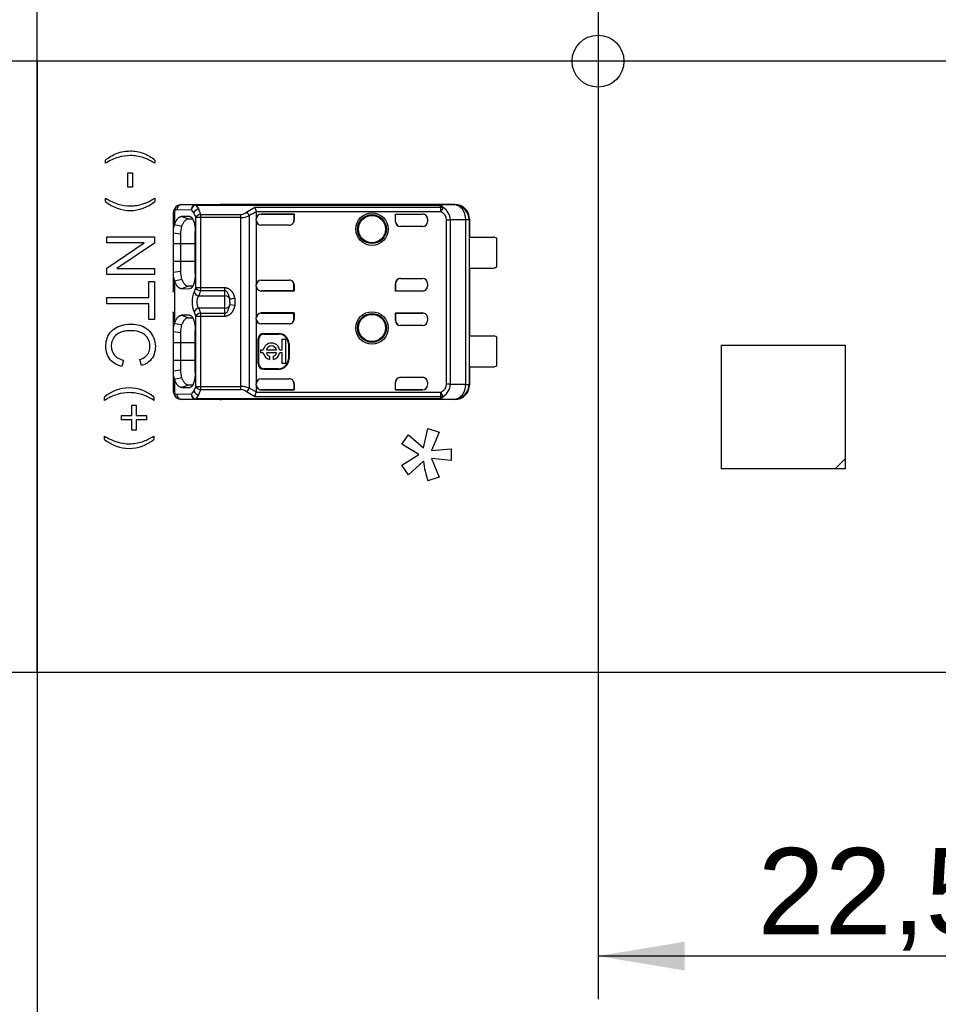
# Model space of a CAD drawing. Header units: millimetres. Extents: x 16 to 406, y 14 to 285.
# Tile 4 of 11: x 49 to 87, y 167 to 206. Entities that reach past the tile are written whole.
import ezdxf
from ezdxf.enums import TextEntityAlignment as Align
from ezdxf.lldxf.tags import DXFTag

# ---------------------------------------------------------------- set-up
doc = ezdxf.new("R2010")
doc.units = ezdxf.units.MM
doc.layers.add('Default', color=7, linetype='Continuous')
doc.layers.add('RECLED_274X50MM_', color=7, linetype='Continuous')
doc.styles.add('SEACAD_Arial', font='arial.ttf')
tags = doc.linetypes.add('CENTER2', pattern=[28.575, 19.05, -3.175, 3.175, -3.175]).pattern_tags.tags
tags[10:11] = [DXFTag(74, 4), DXFTag(75, 0), DXFTag(340, '0'), DXFTag(46, 0.0), DXFTag(50, 0.0), DXFTag(44, 0.0), DXFTag(45, 0.0)]
tags[8:9] = [DXFTag(74, 4), DXFTag(75, 0), DXFTag(340, '0'), DXFTag(46, 0.0), DXFTag(50, 0.0), DXFTag(44, 0.0), DXFTag(45, 0.0)]
tags[6:7] = [DXFTag(74, 4), DXFTag(75, 0), DXFTag(340, '0'), DXFTag(46, 0.0), DXFTag(50, 0.0), DXFTag(44, 0.0), DXFTag(45, 0.0)]
tags[4:5] = [DXFTag(74, 4), DXFTag(75, 0), DXFTag(340, '0'), DXFTag(46, 0.0), DXFTag(50, 0.0), DXFTag(44, 0.0), DXFTag(45, 0.0)]
doc.dimstyles.new('ISO', dxfattribs={"dimtxt": 3.5, "dimasz": 3.5, "dimexe": 1.75, "dimexo": 0, "dimgap": 0.875, "dimtad": 1, "dimtxsty": 'SEACAD_Arial', "dimblk1": '_SE_FILLED', "dimblk2": '_SE_FILLED', "dimsah": 1, "dimcen": 1.75, "dimadec": 0, "dimazin": 0, "dimtfac": 0.5, "dimtdec": 3, "dimtmove": 0, "dimatfit": 3, "dimfxl": 1, "dimarcsym": 0})

# ---------------------------------------------------------------- blocks, each defined once
blk = doc.blocks.new('SEANNOT_GROUP14')
at = {"layer": 'Default', "color": 7, "linetype": 'CENTER2'}
for p, q in [((72.887, 211.764), (72.887, 197.764)), ((79.887, 204.764), (65.887, 204.764))]:
    blk.add_line(p, q, dxfattribs=at)
blk = doc.blocks.new('SEANNOT_GROUP15')
at = {"layer": 'Default', "color": 7, "linetype": 'CENTER2'}
blk.add_line((337.277, 204.764), (37.919, 204.764), dxfattribs=at)
blk = doc.blocks.new('SE')
at = {"layer": 'RECLED_274X50MM_', "color": 7, "linetype": 'Continuous'}
for p, q in [((50.187, 180.014), (50.187, 229.514)), ((52.949, 200.628), (52.949, 200.762)), ((54.949, 200.762), (54.949, 200.628)), ((53.856, 199.663), (53.856, 200.239)), ((53.856, 200.239), (54.045, 200.239)), ((54.045, 200.239), (54.045, 199.663)), ((54.045, 199.663), (53.856, 199.663)), ((52.949, 199.084), (52.949, 199.218)), ((54.949, 199.218), (54.949, 199.084)), ((56.611, 198.94), (56.029, 198.954)), ((57.637, 198.954), (56.029, 198.954)), ((56.611, 198.94), (66.399, 198.94)), ((56.611, 198.94), (56.611, 198.935)), ((56.611, 198.936), (56.718, 198.779)), ((66.399, 198.935), (56.611, 198.935)), ((57.63, 198.954), (57.637, 198.954)), ((67.087, 198.964), (57.637, 198.964)), ((57.637, 198.964), (57.637, 198.954)), ((67.07, 198.947), (66.399, 198.94)), ((66.399, 198.935), (66.399, 198.94)), ((67.07, 198.947), (67.087, 198.964)), ((55.687, 198.558), (55.687, 197.804)), ((55.747, 198.714), (55.747, 198.158)), ((55.841, 198.754), (56.423, 198.74)), ((56.422, 198.74), (56.529, 198.613)), ((56.529, 198.613), (56.603, 198.43)), ((56.717, 198.781), (56.791, 198.555)), ((56.791, 198.555), (58.431, 198.555)), ((56.791, 198.555), (56.791, 198.43)), ((58.431, 198.43), (58.431, 198.555)), ((58.658, 198.65), (58.99, 198.849)), ((58.99, 198.849), (66.527, 198.849)), ((66.527, 198.67), (59.052, 198.67)), ((59.054, 198.652), (59.054, 198.369)), ((60.587, 198.569), (59.254, 198.569)), ((59.254, 198.569), (59.254, 198.568)), ((59.254, 198.568), (60.58, 198.568)), ((60.58, 198.568), (60.587, 198.569)), ((60.58, 198.568), (60.58, 198.317)), ((60.587, 198.569), (60.587, 198.324)), ((64.687, 198.264), (64.687, 198.569)), ((64.687, 198.569), (65.787, 198.569)), ((64.694, 198.568), (64.687, 198.569)), ((64.694, 198.264), (64.694, 198.568)), ((64.694, 198.568), (65.787, 198.568)), ((65.787, 198.568), (65.787, 198.569)), ((66.527, 198.67), (66.527, 198.849)), ((66.608, 198.825), (66.613, 198.835)), ((55.747, 198.156), (56.028, 198.084)), ((56.032, 198.477), (56.314, 198.377)), ((56.36, 198.474), (56.032, 198.477)), ((56.314, 198.377), (56.473, 198.375)), ((56.603, 195.598), (56.603, 198.43)), ((56.791, 198.43), (56.603, 198.43)), ((58.431, 198.43), (56.791, 198.43)), ((56.791, 198.43), (56.791, 195.598)), ((58.431, 191.598), (58.431, 198.43)), ((58.771, 198.507), (58.771, 191.521)), ((59.054, 198.324), (59.054, 198.369)), ((59.054, 198.324), (59.054, 195.704)), ((60.387, 198.124), (59.254, 198.124)), ((60.58, 198.317), (60.587, 198.324)), ((64.687, 198.264), (64.694, 198.264)), ((65.987, 198.369), (65.987, 198.264)), ((66.755, 191.687), (66.755, 198.341)), ((67.53, 198.346), (66.908, 198.342)), ((66.908, 198.341), (66.908, 191.687)), ((67.67, 198.347), (67.53, 198.347)), ((67.53, 191.681), (67.53, 198.347)), ((67.67, 198.347), (67.672, 198.349)), ((67.67, 198.347), (67.67, 191.68)), ((67.687, 198.364), (67.672, 198.364)), ((67.672, 198.364), (67.672, 198.349)), ((67.687, 198.364), (67.687, 197.639)), ((55.986, 197.765), (55.687, 197.805)), ((55.687, 197.805), (55.687, 197.364)), ((55.986, 197.765), (55.986, 197.364)), ((56.582, 196.165), (56.582, 197.865)), ((65.787, 198.064), (64.887, 198.064)), ((52.998, 197.407), (52.998, 197.654)), ((52.998, 197.654), (54.935, 197.654)), ((52.998, 196.389), (54.519, 197.407)), ((54.519, 197.407), (52.998, 197.407)), ((54.935, 197.389), (53.414, 196.371)), ((54.935, 197.654), (54.935, 197.389)), ((55.986, 197.364), (55.687, 197.364)), ((55.687, 197.364), (55.687, 196.664)), ((56.582, 197.364), (55.986, 197.364)), ((55.986, 197.364), (55.986, 196.664)), ((67.685, 196.389), (67.685, 197.639)), ((67.685, 197.639), (68.637, 197.639)), ((68.787, 196.439), (68.787, 197.589)), ((55.687, 196.664), (55.687, 196.223)), ((55.687, 196.664), (55.986, 196.664)), ((55.986, 196.664), (55.986, 196.263)), ((55.986, 196.664), (56.582, 196.664)), ((52.998, 196.124), (52.998, 196.389)), ((53.414, 196.371), (54.935, 196.371)), ((54.935, 196.371), (54.935, 196.124)), ((55.687, 196.223), (55.986, 196.263)), ((55.687, 196.224), (55.687, 195.435)), ((67.685, 196.389), (68.637, 196.389)), ((67.687, 196.389), (67.687, 193.639)), ((54.935, 196.124), (52.998, 196.124)), ((54.705, 195.202), (54.705, 195.842)), ((54.705, 195.842), (54.935, 195.842)), ((54.935, 195.842), (54.935, 194.305)), ((55.747, 195.873), (56.028, 195.944)), ((55.747, 195.87), (55.747, 194.158)), ((59.254, 195.904), (60.387, 195.904)), ((64.687, 195.458), (64.687, 195.764)), ((64.694, 195.764), (64.687, 195.764)), ((64.694, 195.764), (64.694, 195.46)), ((64.887, 195.964), (65.787, 195.964)), ((65.987, 195.764), (65.987, 195.658)), ((55.687, 195.408), (55.687, 195.435)), ((56.314, 195.651), (56.031, 195.551)), ((56.031, 195.551), (56.36, 195.554)), ((56.474, 195.652), (56.314, 195.651)), ((56.603, 195.598), (56.535, 195.425)), ((56.603, 195.598), (56.791, 195.598)), ((56.791, 195.473), (56.723, 195.26)), ((56.791, 195.598), (57.787, 195.598)), ((56.791, 195.598), (56.791, 195.472)), ((57.787, 195.472), (56.791, 195.472)), ((57.787, 195.472), (57.787, 195.598)), ((57.787, 195.26), (57.787, 195.472)), ((59.054, 195.658), (59.054, 195.704)), ((59.054, 195.658), (59.054, 194.369)), ((59.254, 195.46), (59.254, 195.458)), ((60.58, 195.46), (59.254, 195.46)), ((60.587, 195.458), (59.254, 195.458)), ((60.58, 195.46), (60.58, 195.711)), ((60.58, 195.711), (60.587, 195.704)), ((60.58, 195.46), (60.587, 195.458)), ((60.587, 195.704), (60.587, 195.458)), ((64.694, 195.46), (64.687, 195.458)), ((65.787, 195.458), (64.687, 195.458)), ((64.694, 195.46), (65.787, 195.46)), ((65.787, 195.458), (65.787, 195.46)), ((52.998, 194.945), (52.998, 195.202)), ((52.998, 195.202), (54.705, 195.202)), ((54.705, 194.945), (52.998, 194.945)), ((54.705, 194.305), (54.705, 194.945)), ((56.723, 195.26), (57.787, 195.26)), ((57.787, 194.767), (57.787, 195.26)), ((57.987, 195.002), (57.984, 195.126)), ((57.986, 194.985), (57.987, 194.902)), ((57.987, 194.985), (57.987, 195.002)), ((58.18, 195.156), (58.18, 194.872)), ((55.687, 194.593), (55.688, 194.62)), ((55.687, 194.593), (55.687, 193.804)), ((56.535, 194.603), (56.603, 194.43)), ((56.723, 194.768), (56.791, 194.555)), ((57.787, 194.767), (56.723, 194.767)), ((56.791, 194.555), (56.791, 194.43)), ((56.791, 194.555), (57.787, 194.555)), ((57.787, 194.555), (57.787, 194.767)), ((57.787, 194.43), (57.787, 194.555)), ((57.916, 194.679), (57.984, 194.902)), ((58.18, 194.872), (57.984, 194.902)), ((60.587, 194.569), (59.254, 194.569)), ((59.254, 194.569), (59.254, 194.568)), ((59.254, 194.568), (60.58, 194.568)), ((60.58, 194.568), (60.587, 194.569)), ((60.58, 194.317), (60.58, 194.568)), ((60.587, 194.569), (60.587, 194.324)), ((64.687, 194.264), (64.687, 194.569)), ((64.687, 194.569), (65.787, 194.569)), ((64.694, 194.568), (64.687, 194.569)), ((64.694, 194.568), (64.694, 194.264)), ((64.694, 194.568), (65.787, 194.568)), ((65.787, 194.568), (65.787, 194.569)), ((54.935, 194.305), (54.705, 194.305)), ((55.747, 194.156), (56.028, 194.084)), ((56.032, 194.477), (56.314, 194.377)), ((56.36, 194.474), (56.032, 194.477)), ((56.314, 194.377), (56.473, 194.375)), ((56.603, 191.598), (56.603, 194.43)), ((56.791, 194.43), (56.603, 194.43)), ((57.787, 194.43), (56.791, 194.43)), ((56.791, 194.43), (56.791, 191.598)), ((59.054, 194.324), (59.054, 194.369)), ((59.054, 194.324), (59.054, 191.704)), ((60.58, 194.317), (60.587, 194.324)), ((64.687, 194.264), (64.694, 194.264)), ((65.987, 194.369), (65.987, 194.264)), ((55.986, 193.765), (55.687, 193.805)), ((55.687, 193.805), (55.687, 193.364)), ((55.986, 193.765), (55.986, 193.364)), ((56.582, 192.165), (56.582, 193.865)), ((60.387, 194.124), (59.254, 194.124)), ((59.354, 193.74), (59.954, 193.74)), ((59.354, 193.74), (59.354, 193.714)), ((59.954, 193.714), (59.954, 193.74)), ((65.787, 194.064), (64.887, 194.064)), ((55.986, 193.364), (55.687, 193.364)), ((55.687, 193.364), (55.687, 192.664)), ((56.582, 193.364), (55.986, 193.364)), ((55.986, 193.364), (55.986, 192.664)), ((59.127, 192.514), (59.127, 193.514)), ((59.154, 193.514), (59.127, 193.514)), ((59.154, 192.514), (59.154, 193.514)), ((59.354, 193.714), (59.954, 193.714)), ((60.102, 193.082), (60.102, 193.51)), ((60.102, 193.51), (60.235, 193.51)), ((60.235, 193.51), (60.235, 192.522)), ((67.685, 192.389), (67.685, 193.639)), ((67.685, 193.639), (68.637, 193.639)), ((68.787, 192.439), (68.787, 193.589)), ((59.235, 192.95), (59.235, 193.082)), ((59.235, 193.082), (59.338, 193.082)), ((59.338, 192.95), (59.235, 192.95)), ((59.462, 193.082), (59.875, 193.082)), ((59.875, 192.95), (59.462, 192.95)), ((60, 193.082), (60.102, 193.082)), ((60.102, 192.95), (60, 192.95)), ((60.102, 192.522), (60.102, 192.95)), ((60.38, 193.314), (60.354, 193.314)), ((60.354, 193.314), (60.354, 192.714)), ((60.38, 193.314), (60.38, 192.714)), ((77.887, 193.264), (82.887, 193.264)), ((77.887, 188.264), (77.887, 193.264)), ((82.887, 193.264), (82.887, 188.664)), ((53.678, 192.662), (53.612, 192.405)), ((54.403, 192.437), (54.344, 192.688)), ((55.687, 192.664), (55.986, 192.664)), ((55.687, 192.664), (55.687, 192.223)), ((55.986, 192.664), (55.986, 192.263)), ((55.986, 192.664), (56.582, 192.664)), ((59.586, 192.816), (59.586, 192.689)), ((59.752, 192.689), (59.752, 192.816)), ((60.354, 192.714), (60.38, 192.714)), ((55.687, 192.223), (55.986, 192.263)), ((55.687, 192.224), (55.687, 191.47)), ((59.127, 192.514), (59.154, 192.514)), ((59.954, 192.314), (59.354, 192.314)), ((59.354, 192.314), (59.354, 192.287)), ((59.954, 192.287), (59.354, 192.287)), ((59.954, 192.287), (59.954, 192.314)), ((60.235, 192.522), (60.102, 192.522)), ((67.685, 192.389), (68.637, 192.389)), ((67.687, 192.389), (67.687, 191.664)), ((56.028, 191.944), (55.747, 191.873)), ((55.747, 191.87), (55.747, 191.314)), ((59.254, 191.904), (60.387, 191.904)), ((64.687, 191.458), (64.687, 191.764)), ((64.694, 191.764), (64.687, 191.764)), ((64.694, 191.46), (64.694, 191.764)), ((64.887, 191.964), (65.787, 191.964)), ((65.987, 191.764), (65.987, 191.658)), ((56.314, 191.651), (56.031, 191.551)), ((56.031, 191.551), (56.36, 191.554)), ((56.474, 191.652), (56.314, 191.651)), ((56.529, 191.414), (56.422, 191.287)), ((56.603, 191.598), (56.529, 191.414)), ((56.603, 191.598), (56.791, 191.598)), ((56.791, 191.473), (56.717, 191.247)), ((56.791, 191.598), (58.431, 191.598)), ((56.791, 191.598), (56.791, 191.472)), ((56.791, 191.472), (58.431, 191.472)), ((58.431, 191.472), (58.431, 191.598)), ((58.994, 191.178), (58.658, 191.379)), ((59.054, 191.376), (58.771, 191.521)), ((59.054, 191.376), (59.052, 191.358)), ((59.052, 191.358), (66.527, 191.358)), ((59.054, 191.658), (59.054, 191.704)), ((59.054, 191.658), (59.054, 191.376)), ((59.254, 191.46), (60.58, 191.46)), ((59.254, 191.46), (59.254, 191.458)), ((60.587, 191.458), (59.254, 191.458)), ((60.58, 191.712), (60.58, 191.46)), ((60.58, 191.712), (60.587, 191.704)), ((60.58, 191.46), (60.587, 191.458)), ((60.587, 191.704), (60.587, 191.458)), ((64.694, 191.46), (64.687, 191.458)), ((65.787, 191.458), (64.687, 191.458)), ((64.694, 191.46), (65.787, 191.46)), ((65.787, 191.458), (65.787, 191.46)), ((66.527, 191.178), (66.527, 191.358)), ((66.613, 191.193), (66.527, 191.358)), ((66.908, 191.686), (67.53, 191.681)), ((67.53, 191.68), (67.67, 191.68)), ((67.672, 191.679), (67.67, 191.68)), ((67.672, 191.679), (67.672, 191.664)), ((67.672, 191.664), (67.687, 191.664)), ((52.91, 191.032), (52.91, 191.166)), ((54.91, 191.166), (54.91, 191.032)), ((56.423, 191.287), (55.841, 191.274)), ((56.029, 191.074), (56.611, 191.087)), ((56.029, 191.074), (57.637, 191.074)), ((56.718, 191.249), (56.611, 191.092)), ((56.611, 191.093), (56.611, 191.087)), ((66.403, 191.093), (56.611, 191.093)), ((66.399, 191.087), (56.611, 191.087)), ((57.637, 191.074), (57.63, 191.074)), ((57.637, 191.074), (57.637, 191.064)), ((67.087, 191.064), (57.637, 191.064)), ((66.527, 191.178), (58.994, 191.178)), ((66.399, 191.087), (66.399, 191.093)), ((66.399, 191.087), (67.07, 191.081)), ((67.087, 191.064), (67.07, 191.081)), ((54.02, 190.425), (54.02, 190.843)), ((54.02, 190.843), (54.195, 190.843)), ((54.195, 190.843), (54.195, 190.425)), ((53.602, 190.246), (53.602, 190.425)), ((53.602, 190.425), (54.02, 190.425)), ((54.02, 190.246), (53.602, 190.246)), ((54.02, 189.829), (54.02, 190.246)), ((54.195, 190.425), (54.613, 190.425)), ((54.613, 190.246), (54.195, 190.246)), ((54.195, 190.246), (54.195, 189.829)), ((54.613, 190.425), (54.613, 190.246)), ((54.195, 189.829), (54.02, 189.829)), ((65.819, 189.106), (65.998, 189.892)), ((65.998, 189.892), (66.452, 189.745)), ((52.91, 189.452), (52.91, 189.586)), ((54.91, 189.586), (54.91, 189.452)), ((64.941, 189.259), (65.214, 189.638)), ((65.213, 189.637), (65.82, 189.107)), ((66.451, 189.745), (66.144, 189.001)), ((65.629, 188.843), (64.94, 189.258)), ((66.143, 189.001), (66.941, 189.069)), ((66.941, 189.068), (66.941, 188.601)), ((64.941, 188.404), (65.628, 188.842)), ((65.82, 188.568), (65.213, 188.016)), ((66.941, 188.6), (66.145, 188.677)), ((66.145, 188.676), (66.452, 187.917)), ((82.887, 188.664), (82.487, 188.264)), ((82.887, 188.664), (82.887, 188.264)), ((65.214, 188.015), (64.941, 188.403)), ((82.487, 188.264), (77.887, 188.264)), ((82.887, 188.264), (82.487, 188.264)), ((66.452, 187.917), (65.998, 187.767)), ((323.987, 180.014), (50.187, 180.014))]:
    blk.add_line(p, q, dxfattribs=at)
for centre, radius in [((72.887, 204.764), 1.05), ((63.737, 197.964), 0.657), ((63.737, 197.964), 0.586), ((63.737, 197.964), 0.552), ((63.737, 197.964), 0.55), ((63.737, 193.964), 0.657), ((63.737, 193.964), 0.586), ((63.737, 193.964), 0.552), ((63.737, 193.964), 0.55)]:
    blk.add_circle(centre, radius, dxfattribs=at)
for centre, radius, start, end in [((53.949, 200.272), 1.553, 229.9053, 310.0947), ((56.031, 198.621), 0.334, 89.1865, 133.9556), ((56.036, 198.759), 0.195, 92.0087, 181.5161), ((56.63, 198.729), 0.207, 95.1634, 176.886), ((67.07, 198.347), 0.6, 0.0044, 89.9972), ((56.075, 198.586), 0.389, 138.7256, 185.5499), ((55.913, 198.737), 0.167, 132.1309, 188.1826), ((56.77, 198.532), 0.254, 101.8825, 161.2489), ((56.82, 198.308), 0.249, 96.7449, 150.7545), ((58.411, 198.922), 0.368, 273.146, 312.1839), ((59.539, 197.354), 1.386, 110.5133, 123.6746), ((58.628, 198.623), 0.427, 6.3282, 31.9727), ((66.535, 198.636), 0.213, 68.684, 92.1305), ((68.427, 197.782), 2.098, 150.1716, 154.9417), ((66.365, 198.315), 0.39, 3.7903, 65.5152), ((66.316, 198.322), 0.593, 1.8615, 59.9189), ((56.437, 197.858), 0.753, 156.4762, 184.0959), ((58.421, 199.259), 0.829, 270.6971, 294.9694), ((65.787, 198.264), 0.2, 270, 0), ((66.79, 214.163), 15.822, 269.8734, 270.4283), ((57.129, 197.775), 1.143, 164.232, 180.5091), ((68.637, 197.389), 0.25, 53.1301, 90), ((56.438, 196.171), 0.754, 175.9429, 203.5178), ((56.979, 196.233), 0.994, 178.2676, 197.0336), ((68.637, 196.639), 0.25, 270, 306.8699), ((65.787, 195.764), 0.2, 0, 90), ((57.559, 195.014), 1.103, 158.1482, 201.8519), ((56.776, 195.511), 0.256, 199.6387, 258.0335), ((56.82, 195.72), 0.249, 209.2525, 263.2419), ((58.943, 189.463), 5.744, 97.6278, 99.6123), ((56.776, 194.517), 0.256, 101.966, 160.3614), ((56.82, 194.308), 0.249, 96.7563, 150.7508), ((56.438, 193.858), 0.753, 156.4965, 184.0897), ((65.787, 194.264), 0.2, 270, 0), ((57.129, 193.775), 1.143, 164.2319, 180.5087), ((59.354, 193.514), 0.226, 90, 180), ((59.954, 193.314), 0.426, 0, 90), ((59.354, 193.514), 0.2, 90, 180), ((59.669, 193.016), 0.337, 11.3273, 168.6727), ((59.954, 193.314), 0.4, 0, 90), ((68.637, 193.389), 0.25, 53.1301, 90), ((59.669, 193.016), 0.337, 191.3273, 255.7958), ((59.669, 193.016), 0.217, 17.7847, 162.2153), ((59.669, 193.016), 0.217, 197.7847, 247.568), ((59.669, 193.016), 0.337, 284.2042, 348.6727), ((59.669, 193.016), 0.217, 292.432, 342.2153), ((59.954, 192.714), 0.4, 270, 0), ((59.954, 192.714), 0.426, 270, 0), ((56.44, 192.171), 0.755, 175.9562, 203.5038), ((56.98, 192.233), 0.995, 178.278, 197.0155), ((59.354, 192.514), 0.226, 180, 270), ((59.354, 192.514), 0.2, 180, 270), ((68.637, 192.639), 0.25, 270, 306.8699), ((65.787, 191.764), 0.2, 0, 90), ((53.91, 189.98), 1.552, 49.8737, 130.1263), ((56.077, 191.443), 0.391, 174.661, 225.2491), ((56.779, 191.507), 0.266, 200.2713, 256.613), ((56.82, 191.72), 0.249, 209.2436, 263.2579), ((58.42, 190.767), 0.832, 65.069, 89.2656), ((58.412, 191.107), 0.366, 47.8736, 87.0003), ((58.396, 191.703), 0.417, 308.8785, 334.1068), ((58.225, 191.526), 0.844, 335.6621, 348.4704), ((66.366, 191.712), 0.39, 294.4383, 356.2585), ((66.327, 191.698), 0.581, 299.457, 358.8399), ((66.79, 175.906), 15.781, 89.5705, 90.1268), ((67.07, 191.681), 0.6, 270.004, 359.9956), ((55.913, 191.29), 0.168, 171.8708, 227.8742), ((56.031, 191.407), 0.334, 226.0973, 270.7932), ((56.036, 191.268), 0.195, 178.4846, 267.9947), ((56.63, 191.299), 0.207, 183.114, 264.8372), ((66.536, 191.392), 0.213, 267.5509, 291.0364), ((53.91, 190.64), 1.553, 229.9053, 310.0947), ((69.624, 188.993), 3.828, 186.357, 198.6754)]:
    blk.add_arc(centre, radius, start, end, dxfattribs=at)
for centre, major_axis, ratio, start_param, end_param in [((56.611, 198.74), (-0.005, -0.2), 0.939661, 3.166998, 4.734916), ((57.637, 198.364), (0, -0.6), 0.999962, 3.141593, 3.321418), ((67.07, 198.347), (0.006, -0.6), 0.766027, 1.562157, 3.128038), ((67.087, 198.364), (-0.424, -0.424), 0.999924, 2.356207, 3.926956), ((55.839, 197.854), (0, -0.9), 0.34204, 3.132956, 3.443003), ((59.254, 198.369), (0, -0.2), 0.999994, 3.141593, 4.712389), ((59.254, 198.368), (0, -0.2), 0.999994, 3.141593, 4.712389), ((65.787, 198.369), (0, -0.2), 0.999994, 1.570796, 3.141593), ((65.787, 198.368), (0, -0.2), 0.999994, 1.57081, 3.141593), ((59.254, 198.324), (0, -0.2), 0.999848, 4.712389, 6.283185), ((60.387, 198.324), (-0.141, -0.141), 0.999695, 0.785246, 2.356347), ((60.38, 198.317), (-0.141, -0.141), 0.999695, 1.570796, 2.356347), ((64.887, 198.264), (0.2, 0), 0.999848, 3.141593, 4.712389), ((64.894, 198.264), (0.2, 0), 0.999848, 3.141593, 4.712389), ((59.254, 195.704), (0, 0.2), 0.999848, 0, 1.570796), ((60.387, 195.704), (-0.141, 0.141), 0.999695, 3.926838, 5.497939), ((60.38, 195.711), (-0.141, 0.141), 0.999695, 3.926838, 4.712389), ((64.887, 195.764), (0.2, 0), 0.999848, 1.570796, 3.141593), ((64.894, 195.764), (0.2, 0), 0.999848, 1.570796, 3.141593), ((59.254, 195.66), (0, 0.2), 0.999994, 1.570796, 3.141593), ((59.254, 195.658), (0, 0.2), 0.999994, 1.570796, 3.141593), ((65.787, 195.66), (0, 0.2), 0.999994, 3.141593, 4.712389), ((65.787, 195.658), (0, 0.2), 0.999994, 3.141593, 4.712389), ((57.787, 195.096), (-0.2, 0), 0.821429, 3.324108, 4.712389), ((57.787, 194.932), (0.2, 0), 0.821429, 4.712389, 6.100671), ((59.254, 194.369), (0, -0.2), 0.999994, 3.141593, 4.712389), ((59.254, 194.368), (0, -0.2), 0.999994, 3.141593, 4.712389), ((65.787, 194.369), (0, -0.2), 0.999994, 1.570796, 3.141593), ((65.787, 194.368), (0, -0.2), 0.999994, 1.570796, 3.141593), ((59.254, 194.324), (0, -0.2), 0.999848, 4.712389, 6.283185), ((60.387, 194.324), (-0.141, -0.141), 0.999695, 0.785246, 2.356347), ((60.38, 194.317), (-0.141, -0.141), 0.999695, 1.570796, 2.356347), ((64.887, 194.264), (0.2, 0), 0.999848, 3.141593, 4.712389), ((64.894, 194.264), (0.2, 0), 0.999848, 3.141593, 4.712389), ((59.254, 191.704), (0, 0.2), 0.999848, 0, 1.570796), ((60.387, 191.704), (-0.141, 0.141), 0.999695, 3.926839, 5.497939), ((60.38, 191.711), (-0.141, 0.141), 0.999695, 3.932239, 4.712389), ((64.887, 191.764), (0.2, 0), 0.999848, 1.570796, 3.141593), ((64.894, 191.764), (0.2, 0), 0.999848, 1.570796, 3.141593), ((59.254, 191.66), (0, 0.2), 0.999994, 1.570796, 3.141593), ((59.254, 191.658), (0, 0.2), 0.999994, 1.570796, 3.141593), ((65.787, 191.66), (0, 0.2), 0.999994, 3.141593, 4.712375), ((65.787, 191.658), (0, 0.2), 0.999994, 3.141593, 4.712389), ((67.07, 191.68), (-0.006, -0.6), 0.766027, 0.013567, 1.579437), ((67.087, 191.664), (-0.424, 0.424), 0.999924, 2.35623, 3.926978), ((55.84, 192.175), (0.001, 0.902), 0.342128, 2.840923, 3.150345), ((56.611, 191.287), (0.005, -0.2), 0.939661, 4.689874, 6.25773), ((57.637, 191.664), (0, -0.6), 0.999962, 6.103357, 6.283185)]:
    blk.add_ellipse(centre, major_axis=major_axis, ratio=ratio, start_param=start_param, end_param=end_param, dxfattribs=at)
for points, degree, knots in [([(52.949, 200.762), (53.09, 200.876), (53.248, 200.97), (53.587, 201.096), (53.768, 201.128), (54.13, 201.129), (54.311, 201.096), (54.651, 200.97), (54.809, 200.877), (54.949, 200.762)], 3, [0, 0, 0, 0, 0.25, 0.25, 0.5, 0.5, 0.75, 0.75, 1, 1, 1, 1]), ([(54.949, 200.628), (54.84, 200.692), (54.715, 200.761), (54.606, 200.813), (54.428, 200.879), (54.219, 200.926), (53.88, 200.955), (53.456, 200.892), (53.118, 200.734), (52.949, 200.628)], 3, [0, 0, 0, 0, 0.125, 0.1875, 0.25, 0.375, 0.5, 0.75, 1, 1, 1, 1]), ([(52.949, 199.218), (53.118, 199.112), (53.456, 198.954), (53.879, 198.891), (54.219, 198.921), (54.427, 198.97), (54.606, 199.034), (54.714, 199.084), (54.84, 199.154), (54.949, 199.218)], 3, [0, 0, 0, 0, 0.25, 0.5, 0.625, 0.75, 0.8125, 0.875, 1, 1, 1, 1]), ([(66.399, 198.94), (66.414, 198.94), (66.442, 198.939), (66.48, 198.934), (66.513, 198.926), (66.549, 198.911), (66.584, 198.884), (66.602, 198.853), (66.613, 198.835)], 3, [0, 0, 0, 0, 0.122213, 0.238697, 0.352336, 0.466228, 0.688748, 1, 1, 1, 1]), ([(66.527, 198.849), (66.525, 198.861), (66.521, 198.881), (66.504, 198.904), (66.479, 198.92), (66.444, 198.931), (66.414, 198.934), (66.399, 198.935)], 3, [0, 0, 0, 0, 0.264912, 0.488067, 0.676456, 0.841557, 1, 1, 1, 1]), ([(55.747, 198.714), (55.739, 198.707), (55.723, 198.693), (55.706, 198.667), (55.695, 198.635), (55.688, 198.6), (55.687, 198.572), (55.687, 198.558)], 3, [0, 0, 0, 0, 0.206395, 0.408543, 0.607471, 0.804252, 1, 1, 1, 1]), ([(56.314, 198.376), (56.3, 198.376), (56.273, 198.374), (56.234, 198.359), (56.197, 198.335), (56.149, 198.291), (56.092, 198.216), (56.05, 198.128), (56.029, 198.086)], 3, [0, 0, 0, 0, 0.131621, 0.259651, 0.384099, 0.504973, 0.752584, 1, 1, 1, 1]), ([(56.36, 198.475), (56.453, 198.467), (56.517, 198.292), (56.581, 198.118), (56.583, 197.865)], 2, [0, 0, 0, 0.5, 0.5, 1, 1, 1]), ([(56.582, 196.165), (56.582, 195.918), (56.518, 195.737), (56.454, 195.554), (56.36, 195.554)], 2, [0, 0, 0, 0.5, 0.5, 1, 1, 1]), ([(56.029, 195.942), (56.039, 195.921), (56.06, 195.876), (56.094, 195.817), (56.132, 195.762), (56.173, 195.715), (56.217, 195.68), (56.264, 195.655), (56.297, 195.652), (56.314, 195.652)], 3, [0, 0, 0, 0, 0.119189, 0.246257, 0.381214, 0.524065, 0.674813, 0.833459, 1, 1, 1, 1]), ([(57.787, 195.598), (57.935, 195.585), (58.041, 195.464), (58.091, 195.407), (58.127, 195.327), (58.163, 195.25), (58.18, 195.156)], 2, [0, 0, 0, 0.5, 0.5, 0.75, 0.75, 1, 1, 1]), ([(57.984, 195.126), (57.98, 195.15), (57.973, 195.2), (57.95, 195.273), (57.923, 195.338), (57.893, 195.394), (57.86, 195.434), (57.825, 195.462), (57.799, 195.469), (57.787, 195.472)], 3, [0, 0, 0, 0, 0.180622, 0.363866, 0.549849, 0.69593, 0.816556, 0.915955, 1, 1, 1, 1]), ([(56.723, 195.26), (56.714, 195.25), (56.697, 195.229), (56.677, 195.189), (56.661, 195.144), (56.651, 195.095), (56.646, 195.043), (56.646, 194.99), (56.651, 194.937), (56.661, 194.887), (56.677, 194.841), (56.697, 194.799), (56.714, 194.778), (56.723, 194.767)], 3, [0, 0, 0, 0, 0.095482, 0.187791, 0.277611, 0.365684, 0.452798, 0.539767, 0.627407, 0.716518, 0.80786, 0.90214, 1, 1, 1, 1]), ([(58.18, 194.872), (58.144, 194.683), (58.039, 194.562), (57.989, 194.505), (57.924, 194.47), (57.861, 194.436), (57.787, 194.43)], 2, [0, 0, 0, 0.5, 0.5, 0.75, 0.75, 1, 1, 1]), ([(57.787, 194.555), (57.795, 194.556), (57.81, 194.558), (57.833, 194.57), (57.859, 194.591), (57.888, 194.627), (57.905, 194.66), (57.916, 194.679)], 3, [0, 0, 0, 0, 0.116292, 0.245911, 0.39736, 0.643352, 1, 1, 1, 1]), ([(56.314, 194.376), (56.3, 194.376), (56.273, 194.374), (56.234, 194.359), (56.197, 194.335), (56.149, 194.291), (56.092, 194.216), (56.05, 194.128), (56.029, 194.086)], 3, [0, 0, 0, 0, 0.131621, 0.259651, 0.384099, 0.504973, 0.752584, 1, 1, 1, 1]), ([(56.36, 194.475), (56.453, 194.467), (56.517, 194.292), (56.581, 194.118), (56.583, 193.865)], 2, [0, 0, 0, 0.5, 0.5, 1, 1, 1]), ([(53.612, 192.405), (53.373, 192.466), (53.109, 192.641), (52.953, 193.057), (52.971, 193.438), (53.06, 193.704), (53.355, 194.021), (53.945, 194.164), (54.584, 194.054), (55.009, 193.499), (54.961, 192.772), (54.631, 192.503), (54.403, 192.437)], 3, [0, 0, 0, 0, 0.125, 0.1875, 0.25, 0.3125, 0.375, 0.5, 0.625, 0.75, 0.875, 1, 1, 1, 1]), ([(54.344, 192.688), (54.547, 192.753), (54.784, 192.963), (54.723, 193.765), (54.086, 193.889), (53.689, 193.826), (53.573, 193.791), (53.337, 193.686), (53.136, 193.369), (53.23, 192.852), (53.496, 192.702), (53.678, 192.662)], 3, [0, 0, 0, 0, 0.125, 0.25, 0.5, 0.5625, 0.59375, 0.625, 0.75, 0.875, 1, 1, 1, 1]), ([(56.582, 192.165), (56.582, 191.918), (56.518, 191.737), (56.454, 191.554), (56.36, 191.554)], 2, [0, 0, 0, 0.5, 0.5, 1, 1, 1]), ([(56.031, 191.552), (55.952, 191.551), (55.876, 191.636), (55.803, 191.719), (55.747, 191.87)], 2, [0, 0, 0, 0.500227, 0.500227, 1, 1, 1]), ([(56.029, 191.942), (56.039, 191.921), (56.06, 191.876), (56.094, 191.817), (56.132, 191.762), (56.173, 191.715), (56.217, 191.68), (56.264, 191.655), (56.297, 191.652), (56.314, 191.652)], 3, [0, 0, 0, 0, 0.119171, 0.246227, 0.381178, 0.524029, 0.674783, 0.833441, 1, 1, 1, 1]), ([(54.91, 191.032), (54.801, 191.096), (54.676, 191.165), (54.567, 191.216), (54.389, 191.282), (54.18, 191.33), (53.841, 191.358), (53.417, 191.296), (53.079, 191.138), (52.91, 191.032)], 3, [0, 0, 0, 0, 0.125, 0.1875, 0.25, 0.375, 0.5, 0.75, 1, 1, 1, 1]), ([(55.687, 191.47), (55.688, 191.452), (55.689, 191.418), (55.699, 191.376), (55.717, 191.34), (55.737, 191.323), (55.747, 191.314)], 3, [0, 0, 0, 0, 0.244606, 0.491396, 0.742515, 1, 1, 1, 1]), ([(66.613, 191.193), (66.605, 191.179), (66.591, 191.154), (66.564, 191.128), (66.532, 191.107), (66.478, 191.091), (66.426, 191.089), (66.399, 191.087)], 3, [0, 0, 0, 0, 0.233305, 0.418726, 0.557587, 0.771407, 1, 1, 1, 1]), ([(66.403, 191.093), (66.413, 191.094), (66.434, 191.096), (66.461, 191.102), (66.483, 191.11), (66.5, 191.121), (66.514, 191.136), (66.523, 191.155), (66.526, 191.17), (66.527, 191.178)], 3, [0, 0, 0, 0, 0.112815, 0.226906, 0.348689, 0.483486, 0.635254, 0.806782, 1, 1, 1, 1]), ([(52.91, 189.586), (53.079, 189.481), (53.417, 189.323), (53.84, 189.26), (54.18, 189.29), (54.388, 189.338), (54.567, 189.403), (54.675, 189.453), (54.801, 189.523), (54.91, 189.586)], 3, [0, 0, 0, 0, 0.25, 0.5, 0.625, 0.75, 0.8125, 0.875, 1, 1, 1, 1])]:
    blk.add_open_spline(points, degree=degree, knots=knots, dxfattribs=at)
blk.add_rational_spline([(58.771, 198.507), (58.744, 198.565), (58.704, 198.616), (58.658, 198.65)], [1.05939443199, 0.980194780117, 0.980201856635, 1.05941566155], degree=3, dxfattribs=at)
for points, degree in [([(59.054, 198.652), (59.054, 198.654), (59.054, 198.658), (59.053, 198.664), (59.053, 198.668), (59.052, 198.67)], 3), ([(55.747, 198.158), (55.864, 198.476), (56.031, 198.476)], 2), ([(56.031, 195.552), (55.865, 195.55), (55.747, 195.87)], 2), ([(55.747, 194.158), (55.864, 194.476), (56.031, 194.476)], 2)]:
    blk.add_open_spline(points, degree=degree, dxfattribs=at)
blk = doc.blocks.new('DMBLK16')
at = {"layer": 'Default', "linetype": 'Continuous'}
for points in [[(53.687, 137.933), (53.687, 139.1), (50.187, 138.517)], [(320.487, 137.933), (323.987, 138.517), (320.487, 139.1)]]:
    blk.add_hatch(color=7, dxfattribs=at).paths.add_polyline_path(points)
at = {"layer": 'Default', "color": 7, "linetype": 'Continuous'}
for p, q in [((50.187, 180.014), (50.187, 136.767)), ((323.987, 180.014), (323.987, 136.767)), ((323.987, 138.517), (50.187, 138.517))]:
    blk.add_line(p, q, dxfattribs=at)
at = {"layer": 'Default', "color": 7, "linetype": 'Continuous', "style": 'SEACAD_Arial'}
blk.add_text('273,8', height=3.5, dxfattribs=at).set_placement((180.924, 142.892), align=Align.TOP_LEFT)
blk = doc.blocks.new('_SE_FILLED')
at = {"color": 0}
blk.add_line((0, 0), (-1, 0), dxfattribs=at)
blk.add_solid([(0, 0), (-1, -0.1665), (-1, 0.1665), (0, 0)], dxfattribs=at)
blk = doc.blocks.new('DMBLK17')
at = {"layer": 'Default', "linetype": 'Continuous'}
for points in [[(32.448, 226.014), (33.615, 226.014), (33.032, 229.514)], [(32.448, 183.514), (33.032, 180.014), (33.615, 183.514)]]:
    blk.add_hatch(color=7, dxfattribs=at).paths.add_polyline_path(points)
at = {"layer": 'Default', "color": 7, "linetype": 'Continuous'}
for p, q in [((50.187, 229.514), (31.282, 229.514)), ((33.032, 180.014), (33.032, 229.514)), ((50.187, 180.014), (31.282, 180.014))]:
    blk.add_line(p, q, dxfattribs=at)
at = {"layer": 'Default', "color": 7, "linetype": 'Continuous', "style": 'SEACAD_Arial'}
blk.add_text('49,5', height=3.5, rotation=90, dxfattribs=at).set_placement((28.657, 199.97), align=Align.TOP_LEFT)
blk = doc.blocks.new('DMBLK30')
at = {"layer": 'Default', "linetype": 'Continuous'}
for points in [[(76.387, 167.95), (76.387, 169.116), (72.887, 168.533)], [(91.887, 167.95), (95.387, 168.533), (91.887, 169.116)]]:
    blk.add_hatch(color=7, dxfattribs=at).paths.add_polyline_path(points)
at = {"layer": 'Default', "color": 7, "linetype": 'Continuous'}
for p, q in [((72.887, 204.764), (72.887, 166.783)), ((95.387, 204.764), (95.387, 166.783)), ((95.387, 168.533), (72.887, 168.533))]:
    blk.add_line(p, q, dxfattribs=at)
at = {"layer": 'Default', "color": 7, "linetype": 'Continuous', "style": 'SEACAD_Arial'}
blk.add_text('22,5', height=3.5, dxfattribs=at).set_placement((79.344, 172.908), align=Align.TOP_LEFT)
blk = doc.blocks.new('DMBLK34')
at = {"layer": 'Default', "linetype": 'Continuous'}
for points in [[(53.687, 157.45), (53.687, 158.616), (50.187, 158.033)], [(91.887, 157.45), (95.387, 158.033), (91.887, 158.616)]]:
    blk.add_hatch(color=7, dxfattribs=at).paths.add_polyline_path(points)
at = {"layer": 'Default', "color": 7, "linetype": 'Continuous'}
for p, q in [((50.187, 204.764), (50.187, 156.283)), ((95.387, 204.764), (95.387, 156.283)), ((95.387, 158.033), (50.187, 158.033))]:
    blk.add_line(p, q, dxfattribs=at)
at = {"layer": 'Default', "color": 7, "linetype": 'Continuous', "style": 'SEACAD_Arial'}
blk.add_text('45,2', height=3.5, dxfattribs=at).set_placement((67.994, 162.408), align=Align.TOP_LEFT)

msp = doc.modelspace()

# ---------------------------------------------------------------- block references
at = {"layer": 'Default'}
for name in ['SE', 'SEANNOT_GROUP14', 'SEANNOT_GROUP15']:
    msp.add_blockref(name, (0, 0), dxfattribs=at)

# ---------------------------------------------------------------- dimensions: what is measured, and where the dimension line sits
at = {"layer": 'Default', "color": 7, "linetype": 'Continuous'}
dim = msp.add_linear_dim(base=(33.032, 180.014), p1=(50.187, 180.014), p2=(50.187, 229.514), angle=90, text='\\A1;<>', dimstyle='ISO', dxfattribs=at)
dim.commit()
dim.dimension.update_dxf_attribs({"geometry": 'DMBLK17', "text_midpoint": (33.032, 204.764), "dimtype": 161})
for base, p1, p2, picture, middle in [((50.187, 158.033), (95.387, 204.764), (50.187, 204.764), 'DMBLK34', (72.787, 158.033)), ((72.887, 168.533), (95.387, 204.764), (72.887, 204.764), 'DMBLK30', (84.137, 168.533)), ((50.187, 138.517), (323.987, 180.014), (50.187, 180.014), 'DMBLK16', (187.087, 138.517))]:
    dim = msp.add_linear_dim(base=base, p1=p1, p2=p2, text='\\A1;<>', dimstyle='ISO', dxfattribs=at)
    dim.commit()
    dim.dimension.update_dxf_attribs({"geometry": picture, "text_midpoint": middle, "dimtype": 160})

doc.saveas('drawing.dxf')
